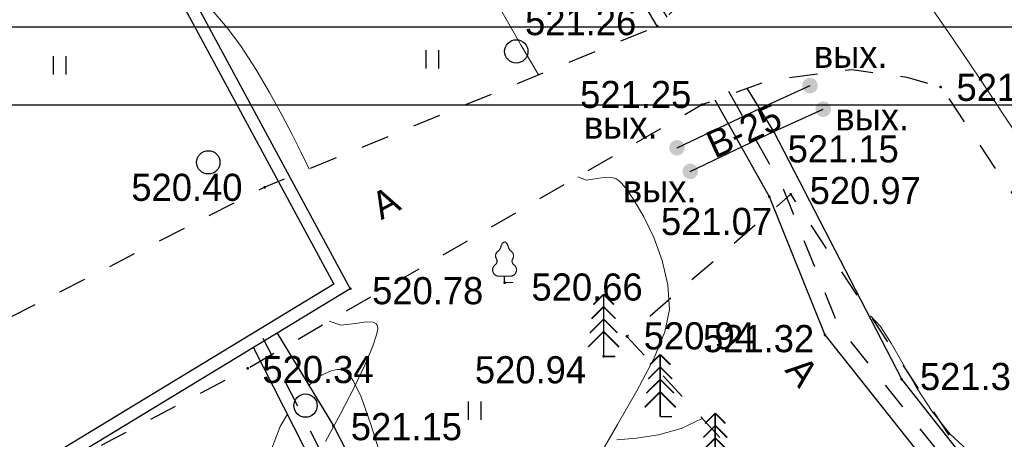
# Model space of a CAD drawing. Header units: millimetres. Extents: x 767170 to 66149698, y -983507 to 2493658.
# Tile 111 of 226: x 1968692 to 2000385, y -537310 to -523785. Entities that reach past the tile are written whole.
import ezdxf

# ---------------------------------------------------------------- set-up
doc = ezdxf.new("R2010")
doc.units = ezdxf.units.MM
doc.linetypes.add('Д_ТРОТ_ТРУБА', pattern=[3, 1.5, -1.5])
doc.linetypes.add('ДОРОГИ_СТРОЯЩ', pattern=[9, 8, -1])
for name, color, linetype in [('(004) Точки рельефа', 7, 'Continuous'), ('(014) Водопровод', 5, 'ИК_Водопровод -------в--------'), ('(022) Возд. Линии', 7, 'Continuous'), ('(025) Дорога', 7, 'Continuous'), ('(028) Гидротехн.', 7, 'Continuous'), ('(031) Горизонтали', 42, 'Continuous'), ('(036) Растительность', 7, 'Continuous'), ('(038) Деревья', 7, 'Continuous'), ('(040) Ограда', 7, 'Continuous')]:
    doc.layers.add(name, color=color, linetype=linetype)
doc.styles.add('BM-431', font='txt')
doc.styles.add('D-431', font='txt')
doc.styles.get("Standard").update_dxf_attribs({"font": 'isocpeui.ttf'})
doc.linetypes.add('GAZ_VOZDUSH', pattern='A,1,-2,["~",Standard,S=3,R=0,X=-1.5,Y=-1.5],-1,10', length=14)
doc.linetypes.add('ИК_Водопровод -------в--------', pattern='A,9,-0.6,["В",Standard,S=1.199999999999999,R=0,X=0,Y=-0.6],-1.199999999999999', length=10.8)
doc.linetypes.add('ОГРАДА_БЕТ', pattern='A,4,["|",Standard,S=0.8,R=0,X=0,Y=-0.8],4', length=8)

# ---------------------------------------------------------------- blocks, each defined once
blk = doc.blocks.new('d')
at = {"layer": '(038) Деревья'}
blk.add_ellipse((0, 0), major_axis=(0.2651650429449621, 0.2651650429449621), ratio=0.9999999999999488, start_param=5.497787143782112, end_param=11.7809724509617, dxfattribs=at)
blk = doc.blocks.new('I04010')
for p, q in [((-0.4122729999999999, 0.0071460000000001), (-0.4122729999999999, 1.207145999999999)), ((0.3877269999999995, 1.207145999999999), (0.3877269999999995, 0.0071460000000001))]:
    blk.add_line(p, q)
blk = doc.blocks.new('ell-flat-31-flat-1')
at = {"layer": '(038) Деревья', "const_width": 0.05}
for points in [[(0, 2), (-0.3285714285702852, 1.671428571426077)], [(0, 0), (0, 2)], [(0, 2), (0.3285714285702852, 1.671428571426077)], [(0, 1.600000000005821), (-0.3857142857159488, 1.214285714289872)], [(0, 1.600000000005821), (0.3857142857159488, 1.214285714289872)], [(0, 1.19999999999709), (-0.4428571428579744, 0.7571428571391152)], [(0, 1.19999999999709), (0.4428571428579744, 0.7571428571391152)], [(0, 0.8000000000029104), (-0.5, 0.3000000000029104)], [(0, 0.8000000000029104), (0.5, 0.3000000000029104)], [(0, 0), (0.375, 0)]]:
    blk.add_lwpolyline(points, dxfattribs=at)
blk = doc.blocks.new('ell-flat-30-flat-1')
at = {"layer": '(038) Деревья', "const_width": 0.05}
for points in [[(0, 2), (-0.3285714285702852, 1.671428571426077)], [(0, 0), (0, 2)], [(0, 2), (0.3285714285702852, 1.671428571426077)], [(0, 1.600000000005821), (-0.3857142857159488, 1.214285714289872)], [(0, 1.600000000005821), (0.3857142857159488, 1.214285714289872)], [(0, 1.19999999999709), (-0.4428571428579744, 0.7571428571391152)], [(0, 1.19999999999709), (0.4428571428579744, 0.7571428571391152)], [(0, 0.8000000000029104), (-0.5, 0.3000000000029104)], [(0, 0.8000000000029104), (0.5, 0.3000000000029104)], [(0, 0), (0.375, 0)]]:
    blk.add_lwpolyline(points, dxfattribs=at)
blk = doc.blocks.new('ell-flat-2-flat-1-flat-1')
at = {"layer": '(038) Деревья', "const_width": 0.05}
for points in [[(0, 2), (-0.3285714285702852, 1.671428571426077)], [(0, 0), (0, 2)], [(0, 2), (0.3285714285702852, 1.671428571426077)], [(0, 1.600000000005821), (-0.3857142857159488, 1.214285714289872)], [(0, 1.600000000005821), (0.3857142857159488, 1.214285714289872)], [(0, 1.19999999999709), (-0.4428571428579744, 0.7571428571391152)], [(0, 1.19999999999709), (0.4428571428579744, 0.7571428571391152)], [(0, 0.8000000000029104), (-0.5, 0.3000000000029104)], [(0, 0.8000000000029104), (0.5, 0.3000000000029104)], [(0, 0), (0.375, 0)]]:
    blk.add_lwpolyline(points, dxfattribs=at)
blk = doc.blocks.new('karagach-flat-49')
at = {"layer": '(038) Деревья', "const_width": 0.03750000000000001}
for points in [[(0, 1.3125, 0.2460341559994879), (-0.1171049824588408, 1.159285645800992, 0.4890786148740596)], [(0, 1.3125, -0.2460341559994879), (0.1171049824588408, 1.159285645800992, -0.4890786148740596)], [(-0.207997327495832, 1.009319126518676, 0.4308529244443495), (-0.2554195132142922, 0.7527973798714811, 0.5482763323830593)], [(-0.207997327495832, 1.009319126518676, 0.1815668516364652), (-0.1171049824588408, 1.159285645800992, 0.3030035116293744)], [(0.207997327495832, 1.009319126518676, -0.1815668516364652), (0.1171049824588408, 1.159285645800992, -0.3030035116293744)], [(0.207997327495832, 1.009319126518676, -0.4308529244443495), (0.2554195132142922, 0.7527973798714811, -0.5482763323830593)], [(-0.314697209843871, 0.5594194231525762, 0.3836029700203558), (-0.2554195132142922, 0.7527973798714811, 0.3529123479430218)], [(0.314697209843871, 0.5594194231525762, -0.3836029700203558), (0.2554195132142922, 0.7527973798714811, -0.3529123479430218)], [(-0.314697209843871, 0.5594194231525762, 0.6269492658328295), (-0.218374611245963, 0.2061839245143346, 0.7024651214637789)], [(0.314697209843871, 0.5594194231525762, -0.6269492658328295), (0.218374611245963, 0.2061839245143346, -0.7024651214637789)]]:
    blk.add_lwpolyline(points, format="xyb", dxfattribs=at)
for points in [[(0, 0.2061839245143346), (-0.218374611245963, 0.2061839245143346)], [(0, 0), (0, 0.2061839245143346)], [(0, 0.2061839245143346), (0.218374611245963, 0.2061839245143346)], [(0, 0), (0.28125, 0)]]:
    blk.add_lwpolyline(points, dxfattribs=at)
at = {"layer": '(038) Деревья'}
blk.add_lwpolyline([(0, 0), (0, 0.2061839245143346)], dxfattribs=at)
blk = doc.blocks.new('A$C05d28b1e')
at = {"layer": '(014) Водопровод', "linetype": 'ByBlock'}
h = blk.add_hatch(color=0, dxfattribs=at)
edge = h.paths.add_edge_path()
edge.add_arc((-38616.49978561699, 71655.55885888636), 250, 0, 360)
h = blk.add_hatch(color=0, dxfattribs=at)
edge = h.paths.add_edge_path()
edge.add_arc((-38190.32934638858, 70895.27960392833), 250, 0, 360)
h = blk.add_hatch(color=0, dxfattribs=at)
edge = h.paths.add_edge_path()
edge.add_arc((-42897.38005056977, 69650.52349863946), 250, 0, 360)
h = blk.add_hatch(color=0, dxfattribs=at)
edge = h.paths.add_edge_path()
edge.add_arc((-42471.20961133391, 68890.24424366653), 250, 0, 360)
at = {"layer": '(004) Точки рельефа', "color": 7, "linetype": 'ByBlock', "lineweight": -2}
for p in [(-45955, 113584), (-60133, 110541), (-51231, 109005), (-51979, 108361), (-60678, 106122), (-43534, 73566), (-34406, 71614), (-42094, 71045), (-39780, 70171), (-56171, 68379), (-39931, 68078), (-48449, 65309), (-38138, 63620), (-56719, 62542), (-35666, 62189)]:
    blk.add_point(p, dxfattribs=at)
at = {"layer": '(014) Водопровод', "linetype": 'GAZ_VOZDUSH', "ltscale": 600, "flags": 128}
for points in [[(-42897.38005056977, 69650.52349863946), (-40206.17043921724, 70931.27925497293), (-38616.49978561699, 71655.55885888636)], [(-42471.20961133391, 68890.24424366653), (-39780.00000000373, 70171), (-38190.32934638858, 70895.27960392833)]]:
    blk.add_lwpolyline(points, dxfattribs=at)
at = {"layer": '(025) Дорога', "linetype": 'Д_ТРОТ_ТРУБА', "ltscale": 600, "flags": 128}
blk.add_lwpolyline([(27458.57960636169, 120221.9437040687), (8937.008527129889, 104733.4515533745), (7548.837046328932, 103432.7858590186), (-2273, 96670), (-15701.8629812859, 86136.91784507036), (-17766.72999620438, 85380.62311403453), (-18644.00000000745, 85674), (-40042.99999999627, 104576), (-45955.00000000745, 113584), (-51231.00000000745, 109004.9999999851), (-44895.00000000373, 102103), (-42025, 99008), (-25117.39768446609, 82840.66341361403), (-25117.39768446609, 81951.40475049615), (-25407.00000000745, 81084), (-32229, 76172), (-32638.94556894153, 76059.59519268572), (-33387.77804066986, 76494.72050660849), (-37188, 78427), (-42917.99999999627, 74170), (-43534.00000000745, 73566), (-56171.00000000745, 68379), (-72915, 59805), (-96929.00000000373, 47597), (-121277.9999999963, 30068), (-138829.0000000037, 14906), (-139804.1467532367, 14023.57079766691), (-138021.2970127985, 12053.3955911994), (-129914.0000000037, 19515.9999999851), (-105640.0000000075, 36924), (-88825.00000000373, 45949), (-78921.00000000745, 50853), (-56719.00000000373, 62542), (-42094.00000000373, 71045), (-39915.68751339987, 71829.24353212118), (-37271.13151793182, 72175.962139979), (-35502.58111401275, 71928.30599150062), (-34406.00000000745, 71614), (-29497.00000001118, 64248), (-29370.25252237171, 62877.85903450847), (-30299.91072109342, 61153.22491647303), (-32642.77542263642, 58415.5667077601), (-31513, 56567), (-31513, 56567), (-31513, 56567)], dxfattribs=at)
at = {"layer": '(028) Гидротехн.', "ltscale": 600}
for points in [[(-62482.58069661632, 109113.1853937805), (-60678.00000000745, 106122), (-55448.00000000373, 95902), (-50158.00000000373, 87260), (-44310.00000000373, 76497), (-42917.99999999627, 74170)], [(-43534.00000000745, 73566), (-54302.00000000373, 91845), (-60013, 102269), (-63249.3798286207, 108647.2099104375)], [(-32467.13768848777, 58128.18386910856), (-35666.00000000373, 62189), (-39780.00000000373, 70171), (-40639.65234834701, 71568.59922935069)], [(-41678.07362664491, 71194.74323938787), (-39931.00000000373, 68078), (-38138, 63620), (-33351, 57588)]]:
    blk.add_lwpolyline(points, dxfattribs=at)
at = {"layer": '(028) Гидротехн.', "color": 3, "linetype": 'Д_ТРОТ_ТРУБА', "ltscale": 600, "flags": 128}
for points in [[(-43219.35414958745, 73859.22404645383), (-53987.35414957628, 92138.22404643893), (-59698.35414958, 102562.2240464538), (-62934.73397818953, 108940.4339569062)], [(-41241.59202624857, 71473.7518722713), (-39494.51839962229, 68357.00863289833), (-37701.51839960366, 63899.00863289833), (-32914.51839962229, 57867.00863286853)]]:
    blk.add_lwpolyline(points, dxfattribs=at)
at = {"layer": '(031) Горизонтали', "color": 42, "linetype": 'Continuous', "lineweight": 0, "ltscale": 600}
for points in [[(-43387.94736842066, 109672.6315789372), (-43063.63729174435, 109325.7324124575), (-42719.76214583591, 108785.527846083), (-42339.95684469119, 108110.0701944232), (-41907.85630228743, 107357.4117720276), (-41407.09543262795, 106585.604893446), (-40821.30914969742, 105852.7018733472), (-40134.13236749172, 105216.7550262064), (-39329.19999999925, 104735.8166666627), (-38370.62924212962, 104397.0630975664)], [(-38332.00653979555, 114996.5458139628), (-39092.07267853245, 116139.387460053), (-39881.61124262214, 117323.7146473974), (-40687.44373543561, 118521.7024661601), (-41496.39166035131, 119705.5260066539)], [(-61467.94927792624, 107431.3815900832), (-61062.08878671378, 107755.7638694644), (-60752.68086608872, 107899.0690212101), (-60551.88267501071, 107937.1084907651), (-60454.108108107, 107937.3729729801), (-60382.32805981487, 107922.8968603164), (-60243.00638856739, 107838.0453004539), (-60042.6537367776, 107585.4450502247), (-59786.12054736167, 107055.0998095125), (-59470.69843891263, 106167.6664991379), (-59145.810686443, 105142.9845461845)], [(-51551.29856247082, 105672.5948450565), (-50918.14279404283, 105727.8713383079), (-50208.84201785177, 105833.8321422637), (-49484.73514181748, 106032.1849823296), (-48807.1610738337, 106364.6375838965)], [(-47357.57827102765, 71996.5689252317), (-47585.7308084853, 72384.14428114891), (-47909.28483355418, 72942.03556501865), (-48313.26157965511, 73647.64396589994), (-48782.68228019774, 74478.3706728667)], [(-62702.94999978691, 105284.1566690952), (-62389.46663900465, 106096.9273118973), (-62158.78460378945, 106497.8808329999)], [(-54739.00350467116, 68966.77920560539), (-54824.79461659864, 69139.46162325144), (-55008.18471562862, 69517.88583739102), (-55275.94200780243, 70056.88888847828), (-55614.83469917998, 70711.30781692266), (-56011.63099582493, 71435.97966328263), (-56453.09910378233, 72185.74146793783), (-56926.00722911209, 72915.4302713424), (-57372.51357263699, 73507.21024085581), (-57936.26280904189, 74173.87940233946)], [(-45450.70105201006, 59638.1105286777), (-44810.79402402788, 60734.2157753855), (-44191.13155023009, 61815.91231545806), (-43660.0322724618, 62829.62830999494), (-43285.81483255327, 63721.79192011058), (-43136.79787234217, 64438.83130699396), (-43194.76749121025, 65232.22047795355), (-43377.60121300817, 66016.83377222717), (-43646.06009644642, 66758.44555932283), (-43960.90520024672, 67422.83020870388), (-44282.89758313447, 67975.76208986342), (-44519.26896185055, 68314.86197797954), (-44670.98340384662, 68497.46047237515), (-44755.24431506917, 68580.93028743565), (-44791.36842105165, 68610.36502547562), (-44852.19030255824, 68648.72118210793), (-44981.09252700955, 68694.60069392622), (-45187.39214770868, 68704.37264929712), (-45472.06507046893, 68657.67740942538), (-45812.14644480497, 68611.53068226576), (-46094.27352298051, 68719.23413567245)], [(-54212.29318831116, 60180.2161706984), (-53728.37190085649, 61071.56873336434), (-53299.58016305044, 61905.25373876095), (-52946.42407793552, 62645.01881593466), (-52689.40974856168, 63254.61159402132), (-52566.80045045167, 63624.20016786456), (-52530.1514572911, 63820.32750661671), (-52534.51666108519, 63908.12683290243), (-52545.83076922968, 63938.27076923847), (-52580.42907163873, 63982.42979544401), (-52680.81913854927, 64034.95410369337), (-52893.8042105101, 64045.33777567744), (-53250.62993925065, 63990.52585870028), (-53720.23333678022, 63938.1590757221), (-54094.82056893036, 64067.70240700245)]]:
    blk.add_lwpolyline(points, dxfattribs=at)
at = {"layer": '(040) Ограда', "ltscale": 600, "flags": 128}
blk.add_lwpolyline([(-65264.40736584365, 129736.0944886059), (-69527.56274084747, 127117.9602796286), (-60665.4079442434, 110685.5274772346), (-137358.727671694, 64079.83214361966), (-200340.084258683, 25825.59958398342), (-120612.5554367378, -95364.3361081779), (-115994.5822715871, -101904.9477696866)], dxfattribs=at)
at = {"layer": '(040) Ограда', "linetype": 'ОГРАДА_БЕТ', "ltscale": 600, "flags": 128}
blk.add_lwpolyline([(-64714.22453771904, 129604.5693745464), (-68996.00000000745, 126975), (-60133, 110541), (-137151.0000000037, 63738), (-199777.9999999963, 25699), (-120282.0000000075, -95139.0000000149), (-115667.8203322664, -101674.2387862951)], dxfattribs=at)
at = {"layer": '(022) Возд. Линии', "xscale": 1000, "yscale": 1000, "zscale": 1000}
for name, p in [('ell-flat-2-flat-1-flat-1', (-51979, 108361)), ('ell-flat-31-flat-1', (-50158.21820951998, 106419.9567697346)), ('ell-flat-30-flat-1', (-48385.73221663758, 104530.3992427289)), ('karagach-flat-49', (-48449, 65309))]:
    blk.add_blockref(name, p, dxfattribs=at)
at = {"layer": '(036) Растительность', "linetype": 'Continuous', "xscale": 500, "yscale": 500, "zscale": 500}
for p in [(-57486.76400059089, 117631.179958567), (-56121.95635711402, 106308.9139855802), (-62766.50016137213, 72005.02326029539)]:
    blk.add_blockref('I04010', p, dxfattribs=at)
at = {"layer": '(038) Деревья', "linetype": 'Continuous', "xscale": 1000, "yscale": 1000, "zscale": 1000}
for p in [(-48071.90411497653, 72756.46040737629), (-57985.23350006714, 69182.84174656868), (-54854.87495290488, 61341.3150370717)]:
    blk.add_blockref('d', p, dxfattribs=at)
at = {"layer": '(004) Точки рельефа', "linetype": 'ByBlock', "char_height": 875, "attachment_point": 4, "style": 'D-431'}
for s, insert in [('520.97', (-45346.82814400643, 113702.0007732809)), ('520.78', (-59430.23031550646, 110473.1985300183)), ('520.94', (-50687.98853299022, 109017.8337504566)), ('520.94', (-56122.31760901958, 107923.892051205)), ('521.15', (-60117.34185451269, 106091.56548208)), ('521.26', (-47789.58114177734, 73711.04044675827)), ('521.26', (-33901.68155464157, 71591.81631240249)), ('521.25', (-46016.30459215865, 71361.96815431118)), ('521.15', (-39337.59291609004, 69610.02503824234)), ('520.40', (-60463.47910348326, 68370.94868509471)), ('521.07', (-43415.20260410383, 67271.43799629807)), ('520.66', (-47582.29628000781, 65157.55418896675)), ('521.32', (-42062.65519348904, 63494.74817210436)), ('520.34', (-56244.07145889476, 62499.2293792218)), ('521.38', (-35078.06420794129, 62272.79453980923))]:
    blk.add_mtext(s, dxfattribs=dict(at, insert=insert))
at = {"layer": '(014) Водопровод', "color": 0, "linetype": 'Continuous', "style": 'BM-431'}
for p in [(-38492.5986540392, 72226.82205593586), (-37801.25446436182, 70211.73371203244), (-45893.64134747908, 69944.98329369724), (-44640.87553811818, 67895.7397954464)]:
    blk.add_text('вых.', height=875, dxfattribs=at).set_placement(p)
blk.add_text('В-25', height=875, rotation=24.58980180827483, dxfattribs=at).set_placement((-41685.58682699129, 69293.85835699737))
at = {"layer": '(025) Дорога', "linetype": 'ДОРОГИ_СТРОЯЩ', "style": 'BM-431'}
for rotation, p in [(309.2606477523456, (-46172.09895831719, 107904.8059300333)), (28.53961181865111, (-52418.01444819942, 67312.9526296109))]:
    blk.add_text('A', height=875, rotation=rotation, dxfattribs=at).set_placement(p)
blk = doc.blocks.new('A11111111111')
blk.add_lwpolyline([(-186449.5644650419, -2503181.251670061), (654550.4355349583, -2503181.251670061), (654550.4355349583, -1909181.251670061), (-186449.5644650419, -1909181.251670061)], close=True)
blk.add_lwpolyline([(649550.4355349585, -2498181.251670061), (-166449.5644650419, -2498181.251670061), (-166449.5644650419, -1914181.25167006), (649550.4355349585, -1914181.25167006), (649550.4355349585, -2498181.251670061)])

msp = doc.modelspace()

# ---------------------------------------------------------------- block references
at = {"color": 5, "lineweight": 50}
msp.add_blockref('A$C05d28b1e', (2032748.063139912, -597565.0480394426), dxfattribs=at)

# ---------------------------------------------------------------- next in the draw order: block references
msp.add_blockref('A$C05d28b1e', (2039466.73339316, -642998.2979304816), dxfattribs=at)

# ---------------------------------------------------------------- next in the draw order: block references
at = {"xscale": 0.5, "yscale": 0.5, "zscale": 0.5}
msp.add_blockref('A11111111111', (1918466.817063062, 430560.0014061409), dxfattribs=at)

doc.saveas('drawing.dxf')
